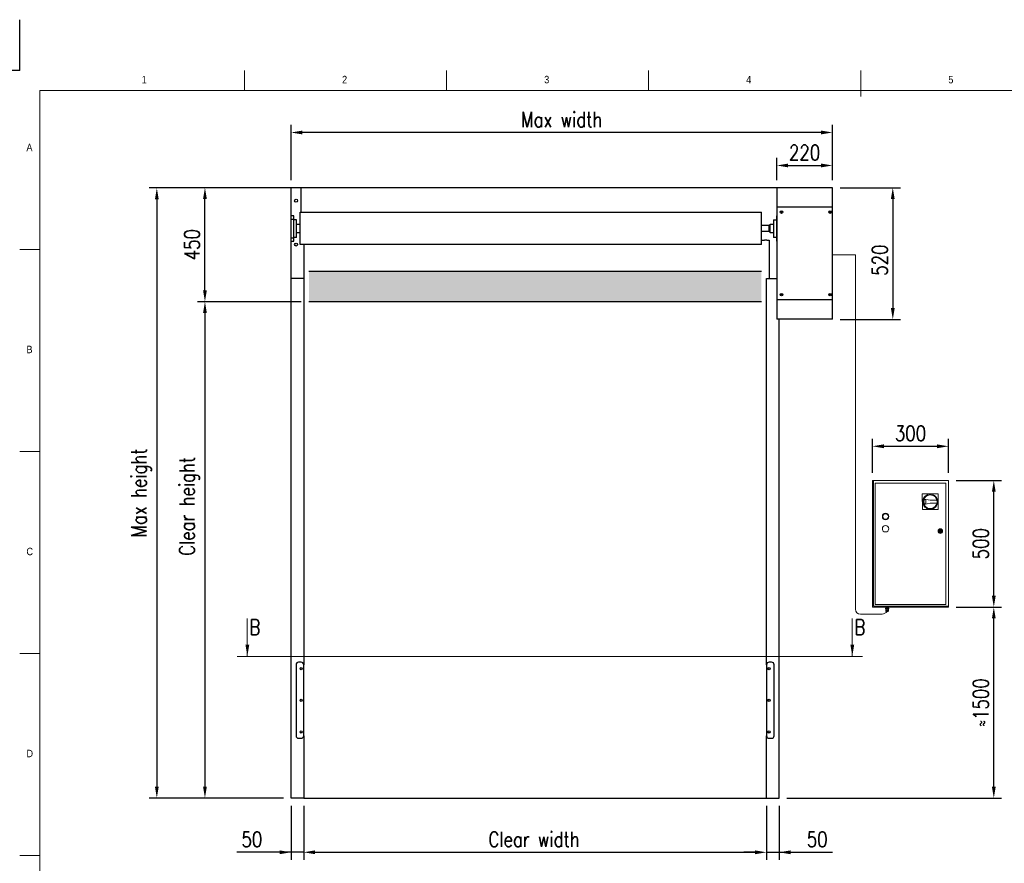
# Model space of a CAD drawing. Header units: millimetres. Extents: x 89 to 14007, y -159 to 4842.
# Tile 6 of 7: x 7248 to 11132, y 1513 to 4842. Entities that reach past the tile are written whole.
import ezdxf

# ---------------------------------------------------------------- set-up
doc = ezdxf.new("R2010")
doc.units = ezdxf.units.MM
doc.layers.add('FORMAT', color=7, linetype='Continuous')
doc.layers.add('Quote', color=7, linetype='Continuous')
doc.styles.add('NYIP', font='romans.shx', dxfattribs={"width": 0.8})
doc.styles.add('SLDTEXTSTYLE0', font='GOTHIC.TTF', dxfattribs={"width": 0.913})
doc.dimstyles.new('STANDARD35', dxfattribs={"dimscale": 35, "dimtxt": 2, "dimasz": 1.5, "dimexe": 1, "dimexo": 1, "dimgap": 0.7, "dimtad": 1, "dimdec": 0, "dimdsep": 46, "dimtxsty": 'NYIP', "dimcen": 0, "dimclrd": 1, "dimclre": 1, "dimclrt": 2, "dimadec": 0, "dimazin": 0, "dimtfac": 1, "dimtdec": 0, "dimtix": 1, "dimtmove": 0, "dimatfit": 3, "dimfxl": 0, "dimtvp": 1, "dimtolj": 1, "dimtzin": 0, "dimarcsym": 0})

# ---------------------------------------------------------------- blocks, each defined once
blk = doc.blocks.new('A$C7C9C4F3F')
at = {"color": 7, "lineweight": 5}
blk.add_line((8295, 11245.4), (8295, 11503.7), dxfattribs=at)
at = {"layer": 'FORMAT', "color": 7, "lineweight": 5}
for p, q in [((2216.2, 11304.4), (2216.2, 11503.7)), ((4209.3, 11503.7), (4209.3, 11304.4)), ((6202.3, 11304.4), (6202.3, 11503.7)), ((16199.3, 11304.4), (199.3, 11304.4)), ((199.3, 11304.4), (199.3, 199.3)), ((199.3, 9737.9), (0, 9737.9)), ((0, 7744.9), (199.3, 7744.9)), ((0, 5751.9), (199.3, 5751.9)), ((0, 3758.8), (199.3, 3758.8))]:
    blk.add_line(p, q, dxfattribs=at)
at = {"color": 7, "lineweight": 5, "char_height": 73.8, "attachment_point": 1, "style": 'SLDTEXTSTYLE0'}
for s, insert in [('1', (1203.1, 11449.8)), ('2', (3179.5, 11449.8)), ('3', (5172.6, 11449.8)), ('4', (7165.6, 11449.8)), ('5', (9158.6, 11449.8)), ('A', (66.4, 10780.1)), ('B', (66.4, 8787.1)), ('C', (66.4, 6794.1)), ('D', (66.4, 4801))]:
    blk.add_mtext(s, dxfattribs=dict(at, insert=insert))
blk = doc.blocks.new('*D104')
at = {"layer": 'Defpoints', "color": 0}
for p in [(8368.1, 1770.4), (10194.1, 1770.4), (10194.1, 1556.4)]:
    blk.add_point(p, dxfattribs=at)
at = {"layer": 'Quote', "color": 7, "lineweight": -2}
for p, q in [((8368.1, 1740.4), (8368.1, 1526.4)), ((10194.1, 1740.4), (10194.1, 1526.4)), ((8413.1, 1556.4), (10149.1, 1556.4))]:
    blk.add_line(p, q, dxfattribs=at)
at = {"layer": 'Quote', "color": 7}
for points in [[(8413.1, 1563.9), (8413.1, 1548.9), (8368.1, 1556.4)], [(10149.1, 1548.9), (10149.1, 1563.9), (10194.1, 1556.4)]]:
    blk.add_solid(points, dxfattribs=at)
at = {"layer": 'Quote', "color": 7, "lineweight": 5, "insert": (9276.9, 1607.4), "char_height": 60, "attachment_point": 5, "style": 'NYIP'}
blk.add_mtext('\\A1;Clear width', dxfattribs=at)
blk = doc.blocks.new('*D105')
at = {"layer": 'Defpoints', "color": 0}
for p in [(8318.1, 1770.4), (8368.1, 1770.4), (8318.1, 1556.4)]:
    blk.add_point(p, dxfattribs=at)
at = {"layer": 'Quote', "color": 7, "lineweight": -2}
for p, q in [((8318.1, 1740.4), (8318.1, 1526.4)), ((8368.1, 1740.4), (8368.1, 1526.4)), ((8318.1, 1556.4), (8104, 1556.4)), ((8273.1, 1556.4), (8228.1, 1556.4)), ((8368.1, 1556.4), (8318.1, 1556.4)), ((8413.1, 1556.4), (8458.1, 1556.4))]:
    blk.add_line(p, q, dxfattribs=at)
at = {"layer": 'Quote', "color": 7}
for points in [[(8273.1, 1548.9), (8273.1, 1563.9), (8318.1, 1556.4)], [(8413.1, 1563.9), (8413.1, 1548.9), (8368.1, 1556.4)]]:
    blk.add_solid(points, dxfattribs=at)
at = {"layer": 'Quote', "color": 7, "lineweight": 5, "insert": (8163.8, 1607.4), "char_height": 60, "attachment_point": 5, "style": 'NYIP'}
blk.add_mtext('\\A1;50', dxfattribs=at)
blk = doc.blocks.new('*D106')
at = {"layer": 'Defpoints', "color": 0}
for p in [(10194.1, 1770.4), (10244.1, 1770.4), (10244.1, 1556.4)]:
    blk.add_point(p, dxfattribs=at)
at = {"layer": 'Quote', "color": 7, "lineweight": -2}
for p, q in [((10194.1, 1740.4), (10194.1, 1526.4)), ((10244.1, 1740.4), (10244.1, 1526.4)), ((10149.1, 1556.4), (10104.1, 1556.4)), ((10194.1, 1556.4), (10244.1, 1556.4)), ((10244.1, 1556.4), (10453.8, 1556.4)), ((10289.1, 1556.4), (10334.1, 1556.4))]:
    blk.add_line(p, q, dxfattribs=at)
at = {"layer": 'Quote', "color": 7}
for points in [[(10149.1, 1548.9), (10149.1, 1563.9), (10194.1, 1556.4)], [(10289.1, 1563.9), (10289.1, 1548.9), (10244.1, 1556.4)]]:
    blk.add_solid(points, dxfattribs=at)
at = {"layer": 'Quote', "color": 7, "lineweight": 5, "insert": (10393.9, 1607.4), "char_height": 60, "attachment_point": 5, "style": 'NYIP'}
blk.add_mtext('\\A1;50', dxfattribs=at)
blk = doc.blocks.new('*D107')
at = {"layer": 'Defpoints', "color": 0}
for p in [(8253.1, 4178.6), (7788.7, 1770.4), (8318.1, 1770.4)]:
    blk.add_point(p, dxfattribs=at)
at = {"layer": 'Quote', "color": 7, "lineweight": -2}
for p, q in [((8223.1, 4178.6), (7758.7, 4178.6)), ((7788.7, 4133.6), (7788.7, 1815.4)), ((8288.1, 1770.4), (7758.7, 1770.4))]:
    blk.add_line(p, q, dxfattribs=at)
at = {"layer": 'Quote', "color": 7}
for points in [[(7796.2, 4133.6), (7781.2, 4133.6), (7788.7, 4178.6)], [(7781.2, 1815.4), (7796.2, 1815.4), (7788.7, 1770.4)]]:
    blk.add_solid(points, dxfattribs=at)
at = {"layer": 'Quote', "color": 7, "lineweight": 5, "insert": (7727.7, 2974.5), "char_height": 60, "attachment_point": 5, "rotation": 90, "style": 'NYIP'}
blk.add_mtext('\\A1;Max height', dxfattribs=at)
blk = doc.blocks.new('*D108')
at = {"layer": 'Defpoints', "color": 0}
for p in [(10454.1, 4179.1), (10454.1, 3659.1), (10692.1, 3659.1)]:
    blk.add_point(p, dxfattribs=at)
at = {"layer": 'Quote', "color": 7, "lineweight": -2}
for p, q in [((10484.1, 4179.1), (10722.1, 4179.1)), ((10692.1, 4134.1), (10692.1, 3704.1)), ((10484.1, 3659.1), (10722.1, 3659.1))]:
    blk.add_line(p, q, dxfattribs=at)
at = {"layer": 'Quote', "color": 7}
for points in [[(10699.6, 4134.1), (10684.6, 4134.1), (10692.1, 4179.1)], [(10684.6, 3704.1), (10699.6, 3704.1), (10692.1, 3659.1)]]:
    blk.add_solid(points, dxfattribs=at)
at = {"layer": 'Quote', "color": 7, "lineweight": 5, "insert": (10641.1, 3893.1), "char_height": 60, "attachment_point": 5, "rotation": 90, "style": 'NYIP'}
blk.add_mtext('\\A1;520', dxfattribs=at)
blk = doc.blocks.new('*D109')
at = {"layer": 'Defpoints', "color": 0}
for p in [(8318, 4397.1), (8318, 4179.1), (10454.1, 4179.1)]:
    blk.add_point(p, dxfattribs=at)
at = {"layer": 'Quote', "color": 7, "lineweight": -2}
for p, q in [((8318, 4209.1), (8318, 4427.1)), ((10409.1, 4397.1), (8363, 4397.1)), ((10454.1, 4209.1), (10454.1, 4427.1))]:
    blk.add_line(p, q, dxfattribs=at)
at = {"layer": 'Quote', "color": 7}
for points in [[(8363, 4404.6), (8363, 4389.6), (8318, 4397.1)], [(10409.1, 4389.6), (10409.1, 4404.6), (10454.1, 4397.1)]]:
    blk.add_solid(points, dxfattribs=at)
at = {"layer": 'Quote', "color": 7, "lineweight": 5, "insert": (9386.1, 4448.1), "char_height": 60, "attachment_point": 5, "style": 'NYIP'}
blk.add_mtext('\\A1;Max width', dxfattribs=at)
blk = doc.blocks.new('*D110')
at = {"layer": 'Defpoints', "color": 0}
for p in [(10454.1, 4266.9), (10234.1, 4179.1), (10454.1, 4179.1)]:
    blk.add_point(p, dxfattribs=at)
at = {"layer": 'Quote', "color": 7, "lineweight": -2}
for p, q in [((10234.1, 4209.1), (10234.1, 4296.9)), ((10454.1, 4209.1), (10454.1, 4296.9)), ((10279.1, 4266.9), (10409.1, 4266.9))]:
    blk.add_line(p, q, dxfattribs=at)
at = {"layer": 'Quote', "color": 7}
for points in [[(10279.1, 4274.4), (10279.1, 4259.4), (10234.1, 4266.9)], [(10409.1, 4259.4), (10409.1, 4274.4), (10454.1, 4266.9)]]:
    blk.add_solid(points, dxfattribs=at)
at = {"layer": 'Quote', "color": 7, "lineweight": 5, "insert": (10344.1, 4317.9), "char_height": 60, "attachment_point": 5, "style": 'NYIP'}
blk.add_mtext('\\A1;220', dxfattribs=at)
blk = doc.blocks.new('*D111')
at = {"layer": 'Defpoints', "color": 0}
for p in [(7978.5, 4179.1), (8318, 4179.1), (8388.6, 3729.1)]:
    blk.add_point(p, dxfattribs=at)
at = {"layer": 'Quote', "color": 7, "lineweight": -2}
for p, q in [((8288, 4179.1), (7948.5, 4179.1)), ((7978.5, 3774.1), (7978.5, 4134.1)), ((8358.6, 3729.1), (7948.5, 3729.1))]:
    blk.add_line(p, q, dxfattribs=at)
at = {"layer": 'Quote', "color": 7}
for points in [[(7986, 4134.1), (7971, 4134.1), (7978.5, 4179.1)], [(7971, 3774.1), (7986, 3774.1), (7978.5, 3729.1)]]:
    blk.add_solid(points, dxfattribs=at)
at = {"layer": 'Quote', "color": 7, "lineweight": 5, "insert": (7927.5, 3954.1), "char_height": 60, "attachment_point": 5, "rotation": 90, "style": 'NYIP'}
blk.add_mtext('\\A1;450', dxfattribs=at)
blk = doc.blocks.new('*D112')
at = {"layer": 'Defpoints', "color": 0}
for p in [(8388.6, 3729.1), (7978.5, 1770.4), (8318.1, 1770.4)]:
    blk.add_point(p, dxfattribs=at)
at = {"layer": 'Quote', "color": 7, "lineweight": -2}
for p, q in [((8358.6, 3729.1), (7948.5, 3729.1)), ((7978.5, 3684.1), (7978.5, 1815.4)), ((8288.1, 1770.4), (7948.5, 1770.4))]:
    blk.add_line(p, q, dxfattribs=at)
at = {"layer": 'Quote', "color": 7}
for points in [[(7986, 3684.1), (7971, 3684.1), (7978.5, 3729.1)], [(7971, 1815.4), (7986, 1815.4), (7978.5, 1770.4)]]:
    blk.add_solid(points, dxfattribs=at)
at = {"layer": 'Quote', "color": 7, "lineweight": 5, "insert": (7917.5, 2921.7), "char_height": 60, "attachment_point": 5, "rotation": 90, "style": 'NYIP'}
blk.add_mtext('\\A1;Clear height', dxfattribs=at)
blk = doc.blocks.new('*D113')
at = {"layer": 'Defpoints', "color": 0}
for p in [(10911.8, 2524.1), (11090.6, 2524.1), (10244.1, 1770.4)]:
    blk.add_point(p, dxfattribs=at)
at = {"layer": 'Quote', "color": 7, "lineweight": -2}
for p, q in [((10941.8, 2524.1), (11120.6, 2524.1)), ((11090.6, 1815.4), (11090.6, 2479.1)), ((10274.1, 1770.4), (11120.6, 1770.4))]:
    blk.add_line(p, q, dxfattribs=at)
at = {"layer": 'Quote', "color": 7}
for points in [[(11098.1, 2479.1), (11083.1, 2479.1), (11090.6, 2524.1)], [(11083.1, 1815.4), (11098.1, 1815.4), (11090.6, 1770.4)]]:
    blk.add_solid(points, dxfattribs=at)
at = {"layer": 'Quote', "color": 7, "lineweight": 5, "insert": (11039.6, 2147.2), "char_height": 60, "attachment_point": 5, "rotation": 90, "style": 'NYIP'}
blk.add_mtext('\\A1;≈1500', dxfattribs=at)
blk = doc.blocks.new('*D114')
at = {"layer": 'Defpoints', "color": 0}
for p in [(10911.8, 3024.1), (11090.6, 3024.1), (10911.8, 2524.1)]:
    blk.add_point(p, dxfattribs=at)
at = {"layer": 'Quote', "color": 7, "lineweight": -2}
for p, q in [((10941.8, 3024.1), (11120.6, 3024.1)), ((11090.6, 2569.1), (11090.6, 2979.1)), ((10941.8, 2524.1), (11120.6, 2524.1))]:
    blk.add_line(p, q, dxfattribs=at)
at = {"layer": 'Quote', "color": 7}
for points in [[(11098.1, 2979.1), (11083.1, 2979.1), (11090.6, 3024.1)], [(11083.1, 2569.1), (11098.1, 2569.1), (11090.6, 2524.1)]]:
    blk.add_solid(points, dxfattribs=at)
at = {"layer": 'Quote', "color": 7, "lineweight": 5, "insert": (11039.6, 2774.1), "char_height": 60, "attachment_point": 5, "rotation": 90, "style": 'NYIP'}
blk.add_mtext('\\A1;500', dxfattribs=at)
blk = doc.blocks.new('*D115')
at = {"layer": 'Defpoints', "color": 0}
for p in [(10911.8, 3158.7), (10611.8, 3024.1), (10911.8, 3024.1)]:
    blk.add_point(p, dxfattribs=at)
at = {"layer": 'Quote', "color": 7, "lineweight": -2}
for p, q in [((10611.8, 3054.1), (10611.8, 3188.7)), ((10911.8, 3054.1), (10911.8, 3188.7)), ((10656.8, 3158.7), (10866.8, 3158.7))]:
    blk.add_line(p, q, dxfattribs=at)
at = {"layer": 'Quote', "color": 7}
for points in [[(10656.8, 3166.2), (10656.8, 3151.2), (10611.8, 3158.7)], [(10866.8, 3151.2), (10866.8, 3166.2), (10911.8, 3158.7)]]:
    blk.add_solid(points, dxfattribs=at)
at = {"layer": 'Quote', "color": 7, "lineweight": 5, "insert": (10761.8, 3209.7), "char_height": 60, "attachment_point": 5, "style": 'NYIP'}
blk.add_mtext('\\A1;300', dxfattribs=at)

msp = doc.modelspace()

# ---------------------------------------------------------------- hatches: boundary and pattern name
h = msp.add_hatch(color=256)
h.set_gradient(color1=(5, 0, 0), color2=(0, 0, 0), one_color=1)
h.paths.add_polyline_path([(10174.1, 3729.1), (10174.1, 3849.1), (8388.6, 3849.1), (8388.6, 3729.1)])

# ---------------------------------------------------------------- linework, layer by layer
at = {"color": 7}
for q in [(7247.7, 4842.2), (7047.7, 4642.2)]:
    msp.add_line((7247.7, 4642.2), q, dxfattribs=at)
for p, q in [((8318, 4179.1), (8278, 4179.1)), ((8318.1, 3967.9), (8318, 4179.1)), ((10244.1, 4179.1), (8318, 4179.1)), ((10234.1, 4179.1), (10234.1, 3660.7)), ((8340.1, 4052.9), (8329.1, 4052.9)), ((8318.1, 1770.4), (8318.1, 3967.9)), ((8340.1, 3982.9), (8329.1, 3982.9)), ((10204.1, 3971.5), (10204.1, 3821.5)), ((10174.1, 3849.1), (8388.6, 3849.1)), ((8368.1, 3821.5), (8318.1, 3821.5)), ((10174.1, 3729.1), (8388.6, 3729.1)), ((8368.1, 1821.5), (8368.1, 1770.4)), ((8368.1, 1770.4), (8318.1, 1770.4)), ((8368.1, 1770.4), (10194.1, 1770.4)), ((10194.1, 1770.4), (10244.1, 1770.4))]:
    msp.add_line(p, q)
at = {"color": 7, "linetype": 'Continuous', "lineweight": 25}
for p, q in [((8358.1, 4082.3), (8358.1, 4179.1)), ((10454.1, 4179.1), (10244.1, 4179.1)), ((10454.1, 4102.9), (10454.1, 4179.1)), ((8354.1, 4082.3), (10174.1, 4082.3)), ((8354.1, 4018.8), (8354.1, 4082.3)), ((10174.1, 4018.8), (10174.1, 4082.3)), ((10454.1, 4102.9), (10234.1, 4102.9)), ((10251.6, 4083.7), (10253.1, 4084.6)), ((10251.6, 4082.1), (10251.6, 4083.7)), ((10253.1, 4081.2), (10251.6, 4082.1)), ((10253.1, 4084.6), (10254.5, 4083.7)), ((10254.5, 4082.1), (10253.1, 4081.2)), ((10254.5, 4083.7), (10254.5, 4082.1)), ((10443.6, 4083.7), (10445.1, 4084.6)), ((10443.6, 4082.1), (10443.6, 4083.7)), ((10445.1, 4081.2), (10443.6, 4082.1)), ((10445.1, 4084.6), (10446.5, 4083.7)), ((10446.5, 4082.1), (10445.1, 4081.2)), ((10446.5, 4083.7), (10446.5, 4082.1)), ((10454.1, 3736.9), (10454.1, 4102.9)), ((8329.1, 4067.9), (8318.1, 4067.9)), ((8318.1, 4055.4), (8329.1, 4055.4)), ((8329.1, 4055.4), (8329.1, 4067.9)), ((8329.1, 3980.4), (8329.1, 4055.4)), ((8340.1, 4017.9), (8340.1, 4052.9)), ((10222.1, 4052.9), (10233.1, 4052.8)), ((10222.1, 4052.9), (10222.1, 3982.9)), ((10233.1, 4067.9), (10233.1, 4052.8)), ((10234.1, 4067.9), (10233.1, 4067.9)), ((10233.1, 4052.8), (10233.1, 3980.4)), ((8340.1, 4034.9), (8354.1, 4034.9)), ((8340.1, 3982.9), (8340.1, 4017.9)), ((8354.1, 4000.9), (8340.1, 4000.9)), ((8354.1, 3955.3), (8354.1, 4018.8)), ((10174.1, 4031.3), (10203.8, 4031.3)), ((10174.1, 3955.3), (10174.1, 4018.8)), ((10203.8, 4006.3), (10174.1, 4006.3)), ((10203.8, 4018.8), (10203.8, 4031.3)), ((10203.8, 4030.8), (10205.1, 4030.8)), ((10203.8, 4006.3), (10203.8, 4018.8)), ((10205.1, 4006.9), (10203.8, 4006.9)), ((10205.1, 4031.3), (10208.1, 4031.3)), ((10205.1, 4018.8), (10205.1, 4031.3)), ((10205.1, 4006.3), (10205.1, 4018.8)), ((10208.1, 4006.3), (10205.1, 4006.3)), ((10208.1, 4034.9), (10222.1, 4034.9)), ((10208.1, 4017.9), (10208.1, 4034.9)), ((10208.1, 4000.9), (10208.1, 4017.9)), ((10222.1, 4000.9), (10208.1, 4000.9)), ((8329.1, 3980.4), (8318.1, 3980.4)), ((8318.1, 3967.9), (8329.1, 3967.9)), ((8329.1, 3967.9), (8329.1, 3980.4)), ((10174.1, 3971.5), (10186.6, 3971.5)), ((10194.6, 3971.5), (10186.6, 3971.5)), ((10194.6, 3971.5), (10204.1, 3971.5)), ((10233.1, 3982.9), (10222.1, 3982.9)), ((10233.1, 3980.4), (10233.1, 3967.9)), ((10233.1, 3967.9), (10234.1, 3967.9)), ((10174.1, 3955.3), (8354.1, 3955.3)), ((8368.1, 3955.3), (8368.1, 3821.5)), ((8368.1, 3821.5), (8368.1, 2296.5)), ((10194.1, 2296.5), (10194.1, 3821.5)), ((10194.1, 3821.5), (10234.1, 3821.5)), ((10454.1, 3736.9), (10234.1, 3736.9)), ((10251.6, 3757.7), (10253.1, 3758.6)), ((10251.6, 3756.1), (10251.6, 3757.7)), ((10253.1, 3755.2), (10251.6, 3756.1)), ((10253.1, 3758.6), (10254.5, 3757.7)), ((10254.5, 3756.1), (10253.1, 3755.2)), ((10254.5, 3757.7), (10254.5, 3756.1)), ((10443.6, 3757.7), (10445.1, 3758.6)), ((10443.6, 3756.1), (10443.6, 3757.7)), ((10445.1, 3755.2), (10443.6, 3756.1)), ((10445.1, 3758.6), (10446.5, 3757.7)), ((10446.5, 3756.1), (10445.1, 3755.2)), ((10446.5, 3757.7), (10446.5, 3756.1)), ((10454.1, 3660.7), (10454.1, 3736.9)), ((10454.1, 3660.7), (10234.1, 3660.7)), ((10244.1, 1770.4), (10244.1, 3660.7)), ((8338.1, 2296.5), (8338.1, 2016.5)), ((8358.1, 2306.5), (8348.1, 2306.5)), ((8368.1, 2016.5), (8368.1, 2296.5)), ((10194.1, 2296.5), (10194.1, 2016.5)), ((10214.1, 2306.5), (10204.1, 2306.5)), ((10224.1, 2016.5), (10224.1, 2296.5)), ((8348.1, 2006.5), (8358.1, 2006.5)), ((8368.1, 2016.5), (8368.1, 1821.5)), ((10194.1, 1770.4), (10194.1, 2016.5)), ((10204.1, 2006.5), (10214.1, 2006.5))]:
    msp.add_line(p, q, dxfattribs=at)
for centre, radius in [((8338.1, 4127.9), 6), ((10253.1, 4082.9), 5), ((10253.1, 4082.9), 1.7), ((10445.1, 4082.9), 5), ((10445.1, 4082.9), 4.65), ((10445.1, 4082.9), 1.7), ((8338.1, 3954.7), 6), ((10253.1, 3756.9), 5), ((10253.1, 3756.9), 4.65), ((10253.1, 3756.9), 1.7), ((10445.1, 3756.9), 5), ((10445.1, 3756.9), 4.65), ((10445.1, 3756.9), 1.7), ((8358.1, 2281.5), 4.5), ((8358.1, 2281.5), 3.75), ((10204.1, 2281.5), 4.5), ((10204.1, 2281.5), 3.75), ((8358.1, 2156.5), 4.5), ((8358.1, 2156.5), 3.75), ((10204.1, 2156.5), 4.5), ((10204.1, 2156.5), 3.75), ((8358.1, 2031.5), 4.5), ((8358.1, 2031.5), 3.75), ((10204.1, 2031.5), 4.5), ((10204.1, 2031.5), 3.75)]:
    msp.add_circle(centre, radius, dxfattribs=at)
for centre, start, end in [((8348.1, 2296.5), 90, 180), ((8358.1, 2296.5), 0, 90), ((10204.1, 2296.5), 90, 180), ((10214.1, 2296.5), 0, 90), ((8348.1, 2016.5), 180, 270), ((8358.1, 2016.5), 270, 0), ((10204.1, 2016.5), 180, 270), ((10214.1, 2016.5), 270, 0)]:
    msp.add_arc(centre, 10, start, end, dxfattribs=at)
at = {"layer": 'Quote', "color": 7, "lineweight": 5}
for p, q in [((10454.1, 3913.7), (10544.4, 3913.7)), ((10544.4, 3913.7), (10544.4, 2515.7)), ((10544.4, 3744.6), (10544.4, 3709.1)), ((10615.7, 3024.1), (10611.8, 3024.1)), ((10611.8, 3024.1), (10611.8, 2524.1)), ((10615.7, 3024.1), (10615.7, 2527.9)), ((10911.8, 3024.1), (10615.7, 3024.1)), ((10901, 3013.2), (10622.7, 3013.2)), ((10622.7, 3013.2), (10622.7, 2534.9)), ((10901, 2534.9), (10901, 3013.2)), ((10911.8, 2524.1), (10911.8, 3024.1)), ((10871, 2971.3), (10808.6, 2971)), ((10808.6, 2971), (10808.9, 2908.6)), ((10871.3, 2908.9), (10871, 2971.3)), ((10839.9, 2945.7), (10815.2, 2950.4)), ((10815.3, 2929.2), (10840, 2934.2)), ((10822.6, 2946.9), (10816.4, 2948.2)), ((10816.5, 2931.4), (10822.7, 2932.8)), ((10822.7, 2932.8), (10822.6, 2946.9)), ((10822.7, 2932.8), (10822.6, 2946.9)), ((10866.2, 2945.8), (10839.9, 2945.7)), ((10840, 2934.2), (10866.2, 2934.3)), ((10808.9, 2908.6), (10871.3, 2908.9)), ((10876.8, 2825.3), (10874.9, 2825.3)), ((10874.9, 2822.8), (10876.8, 2822.8)), ((10884.8, 2825.3), (10882.9, 2825.3)), ((10882.9, 2822.8), (10884.8, 2822.8)), ((10615.7, 2527.9), (10911.8, 2527.9)), ((10622.7, 2534.9), (10901, 2534.9)), ((10911.8, 2524.1), (10911.8, 2527.9)), ((10564.4, 2495.7), (10650, 2495.7)), ((10611.8, 2524.1), (10911.8, 2524.1)), ((10618.9, 2524.1), (10618.8, 2524.1)), ((10619.1, 2524.1), (10618.9, 2524.1)), ((10619.8, 2524.1), (10619.1, 2524.1)), ((10620.7, 2524.1), (10619.8, 2524.1)), ((10622, 2524.1), (10620.7, 2524.1)), ((10623.5, 2524.1), (10622, 2524.1)), ((10625.2, 2524.1), (10623.5, 2524.1)), ((10626.9, 2524.1), (10625.2, 2524.1)), ((10628.8, 2524.1), (10626.9, 2524.1)), ((10630.5, 2524.1), (10628.8, 2524.1)), ((10632.2, 2524.1), (10630.5, 2524.1)), ((10633.7, 2524.1), (10632.2, 2524.1)), ((10635, 2524.1), (10633.7, 2524.1)), ((10635.9, 2524.1), (10635, 2524.1)), ((10636.6, 2524.1), (10635.9, 2524.1)), ((10636.8, 2524.1), (10636.6, 2524.1)), ((10636.8, 2524.1), (10636.8, 2524.1)), ((10658.9, 2524.1), (10658.8, 2524.1)), ((10659.1, 2524.1), (10658.9, 2524.1)), ((10659.8, 2524.1), (10659.1, 2524.1)), ((10660.7, 2524.1), (10659.8, 2524.1)), ((10662, 2524.1), (10660.7, 2524.1)), ((10663.5, 2524.1), (10662, 2524.1)), ((10663.4, 2517.6), (10663.4, 2520.1)), ((10663.4, 2520.1), (10666.5, 2520.1)), ((10663.4, 2517.6), (10666.5, 2517.6)), ((10665.6, 2517.6), (10663.4, 2517.6)), ((10665.2, 2524.1), (10663.5, 2524.1)), ((10664.2, 2510.1), (10664.2, 2515.6)), ((10664.2, 2515.6), (10669.6, 2515.6)), ((10664.5, 2508.3), (10664.2, 2510.1)), ((10664.2, 2510.1), (10666.9, 2510.1)), ((10664.2, 2510.1), (10664.2, 2510.1)), ((10664.2, 2510.1), (10664.4, 2510.1)), ((10664.2, 2510.1), (10664.2, 2510.1)), ((10664.2, 2510.1), (10664.2, 2510.1)), ((10664.4, 2510.1), (10664.6, 2510.1)), ((10664.7, 2508.3), (10664.5, 2508.3)), ((10664.5, 2508.3), (10664.5, 2508.3)), ((10664.6, 2510.1), (10664.9, 2510.1)), ((10665.1, 2508.3), (10664.7, 2508.3)), ((10664.9, 2510.1), (10665.3, 2510.1)), ((10665.1, 2520.1), (10665.1, 2524.1)), ((10665.6, 2508.3), (10665.1, 2508.3)), ((10666.9, 2524.1), (10665.2, 2524.1)), ((10665.3, 2510.1), (10665.8, 2510.1)), ((10665.6, 2515.6), (10665.6, 2517.6)), ((10665.6, 2517.6), (10665.6, 2517.6)), ((10665.6, 2517.6), (10665.8, 2517.6)), ((10666.3, 2508.3), (10665.6, 2508.3)), ((10665.8, 2517.6), (10666.2, 2517.6)), ((10665.8, 2510.1), (10666.3, 2510.1)), ((10666.1, 2507.1), (10666, 2507.1)), ((10666, 2507.1), (10666.1, 2507.1)), ((10666.3, 2507.1), (10666.1, 2507.1)), ((10666.1, 2507.1), (10666.3, 2507.1)), ((10666.2, 2517.6), (10666.7, 2517.6)), ((10666.3, 2510.1), (10666.9, 2510.1)), ((10667.1, 2508.3), (10666.3, 2508.3)), ((10666.8, 2507.1), (10666.3, 2507.1)), ((10666.3, 2507.1), (10666.8, 2507.1)), ((10666.5, 2517.6), (10666.5, 2520.1)), ((10666.5, 2520.1), (10672.7, 2520.1)), ((10666.5, 2517.6), (10672.7, 2517.6)), ((10666.7, 2517.6), (10667.4, 2517.6)), ((10667.3, 2507.1), (10666.8, 2507.1)), ((10666.8, 2507.1), (10667.3, 2507.1)), ((10668.8, 2524.1), (10666.9, 2524.1)), ((10666.9, 2510.1), (10669.6, 2510.1)), ((10666.9, 2510.1), (10667.5, 2510.1)), ((10667.9, 2508.3), (10667.1, 2508.3)), ((10667.3, 2507.1), (10667.1, 2507.1)), ((10667.1, 2507.1), (10667.1, 2507.1)), ((10667.1, 2507.1), (10667.3, 2507.1)), ((10668, 2507.1), (10667.3, 2507.1)), ((10667.3, 2507.1), (10668, 2507.1)), ((10667.7, 2507.1), (10667.3, 2507.1)), ((10667.3, 2507.1), (10667.7, 2507.1)), ((10667.4, 2517.6), (10668.1, 2517.6)), ((10667.5, 2510.1), (10668.2, 2510.1)), ((10668.2, 2507.1), (10667.7, 2507.1)), ((10667.7, 2507.1), (10668.2, 2507.1)), ((10668.9, 2508.3), (10667.9, 2508.3)), ((10668.8, 2507.1), (10668, 2507.1)), ((10668, 2507.1), (10668.8, 2507.1)), ((10668.1, 2517.6), (10669, 2517.6)), ((10668.2, 2510.1), (10668.9, 2510.1)), ((10668.8, 2507.1), (10668.2, 2507.1)), ((10668.2, 2507.1), (10668.8, 2507.1)), ((10670.5, 2524.1), (10668.8, 2524.1)), ((10669.6, 2507.1), (10668.8, 2507.1)), ((10668.8, 2507.1), (10669.6, 2507.1)), ((10669.4, 2507.1), (10668.8, 2507.1)), ((10668.8, 2507.1), (10669.4, 2507.1)), ((10668.9, 2510.1), (10669.6, 2510.1)), ((10669.9, 2508.3), (10668.9, 2508.3)), ((10669, 2517.6), (10669.8, 2517.6)), ((10670.1, 2507.1), (10669.4, 2507.1)), ((10669.4, 2507.1), (10670.1, 2507.1)), ((10669.6, 2510.1), (10669.6, 2515.6)), ((10669.6, 2515.6), (10675, 2515.6)), ((10669.6, 2510.1), (10672.3, 2510.1)), ((10669.6, 2510.1), (10670.3, 2510.1)), ((10670.4, 2507.1), (10669.6, 2507.1)), ((10669.6, 2507.1), (10670.4, 2507.1)), ((10669.8, 2517.6), (10670.7, 2517.6)), ((10670.8, 2508.3), (10669.9, 2508.3)), ((10670.8, 2507.1), (10670.1, 2507.1)), ((10670.1, 2507.1), (10670.8, 2507.1)), ((10670.3, 2510.1), (10671, 2510.1)), ((10671.2, 2507.1), (10670.4, 2507.1)), ((10670.4, 2507.1), (10671.2, 2507.1)), ((10672.2, 2524.1), (10670.5, 2524.1)), ((10670.7, 2517.6), (10671.5, 2517.6)), ((10671.7, 2508.3), (10670.8, 2508.3)), ((10671.3, 2507.1), (10670.8, 2507.1)), ((10670.8, 2507.1), (10671.3, 2507.1)), ((10671, 2510.1), (10671.7, 2510.1)), ((10671.9, 2507.1), (10671.2, 2507.1)), ((10671.2, 2507.1), (10671.9, 2507.1)), ((10671.7, 2507.1), (10671.3, 2507.1)), ((10671.3, 2507.1), (10671.7, 2507.1)), ((10671.5, 2517.6), (10672.2, 2517.6)), ((10671.7, 2510.1), (10672.3, 2510.1)), ((10672.6, 2508.3), (10671.7, 2508.3)), ((10672, 2507.1), (10671.7, 2507.1)), ((10671.7, 2507.1), (10672, 2507.1)), ((10672.5, 2507.1), (10671.9, 2507.1)), ((10671.9, 2507.1), (10672.5, 2507.1)), ((10672.1, 2507.1), (10672, 2507.1)), ((10672, 2507.1), (10672.1, 2507.1)), ((10673.7, 2524.1), (10672.2, 2524.1)), ((10672.2, 2517.6), (10672.8, 2517.6)), ((10672.3, 2510.1), (10675, 2510.1)), ((10672.3, 2510.1), (10672.9, 2510.1)), ((10672.9, 2507.1), (10672.5, 2507.1)), ((10672.5, 2507.1), (10672.9, 2507.1)), ((10673.3, 2508.3), (10672.6, 2508.3)), ((10672.7, 2517.6), (10672.7, 2520.1)), ((10672.7, 2520.1), (10675.9, 2520.1)), ((10672.7, 2517.6), (10675.9, 2517.6)), ((10672.8, 2517.6), (10673.2, 2517.6)), ((10672.9, 2510.1), (10673.4, 2510.1)), ((10673.2, 2507.1), (10672.9, 2507.1)), ((10672.9, 2507.1), (10673.2, 2507.1)), ((10673.2, 2517.6), (10673.5, 2517.6)), ((10673.3, 2507.1), (10673.2, 2507.1)), ((10673.2, 2507.1), (10673.3, 2507.1)), ((10673.9, 2508.3), (10673.3, 2508.3)), ((10673.4, 2510.1), (10673.9, 2510.1)), ((10673.5, 2517.6), (10673.6, 2517.6)), ((10673.6, 2517.6), (10673.6, 2515.6)), ((10673.6, 2517.6), (10673.6, 2517.6)), ((10675.9, 2517.6), (10673.6, 2517.6)), ((10675, 2524.1), (10673.7, 2524.1)), ((10673.9, 2510.1), (10674.3, 2510.1)), ((10674.4, 2508.3), (10673.9, 2508.3)), ((10674.1, 2524.1), (10674.1, 2520.1)), ((10674.3, 2510.1), (10674.6, 2510.1)), ((10674.6, 2508.3), (10674.4, 2508.3)), ((10674.6, 2510.1), (10674.8, 2510.1)), ((10674.7, 2508.3), (10674.6, 2508.3)), ((10675, 2510.1), (10674.7, 2508.3)), ((10674.8, 2510.1), (10675, 2510.1)), ((10675.9, 2524.1), (10675, 2524.1)), ((10675, 2510.1), (10675, 2515.6)), ((10675, 2510.1), (10675, 2510.1)), ((10675, 2510.1), (10675, 2510.1)), ((10675, 2510.1), (10675, 2510.1)), ((10676.6, 2524.1), (10675.9, 2524.1)), ((10675.9, 2517.6), (10675.9, 2520.1)), ((10676.8, 2524.1), (10676.6, 2524.1)), ((10676.8, 2524.1), (10676.8, 2524.1)), ((10698.9, 2524.1), (10698.8, 2524.1)), ((10699.1, 2524.1), (10698.9, 2524.1)), ((10699.8, 2524.1), (10699.1, 2524.1)), ((10700.7, 2524.1), (10699.8, 2524.1)), ((10702, 2524.1), (10700.7, 2524.1)), ((10703.5, 2524.1), (10702, 2524.1)), ((10705.2, 2524.1), (10703.5, 2524.1)), ((10706.9, 2524.1), (10705.2, 2524.1)), ((10708.8, 2524.1), (10706.9, 2524.1)), ((10710.5, 2524.1), (10708.8, 2524.1)), ((10712.2, 2524.1), (10710.5, 2524.1)), ((10713.7, 2524.1), (10712.2, 2524.1)), ((10715, 2524.1), (10713.7, 2524.1)), ((10715.9, 2524.1), (10715, 2524.1)), ((10716.6, 2524.1), (10715.9, 2524.1)), ((10716.8, 2524.1), (10716.6, 2524.1)), ((10716.8, 2524.1), (10716.8, 2524.1)), ((10846.9, 2524.1), (10846.8, 2524.1)), ((10847.1, 2524.1), (10846.9, 2524.1)), ((10847.8, 2524.1), (10847.1, 2524.1)), ((10848.7, 2524.1), (10847.8, 2524.1)), ((10850, 2524.1), (10848.7, 2524.1)), ((10851.5, 2524.1), (10850, 2524.1)), ((10853.2, 2524.1), (10851.5, 2524.1)), ((10854.9, 2524.1), (10853.2, 2524.1)), ((10856.8, 2524.1), (10854.9, 2524.1)), ((10858.5, 2524.1), (10856.8, 2524.1)), ((10860.2, 2524.1), (10858.5, 2524.1)), ((10861.7, 2524.1), (10860.2, 2524.1)), ((10863, 2524.1), (10861.7, 2524.1)), ((10863.9, 2524.1), (10863, 2524.1)), ((10864.6, 2524.1), (10863.9, 2524.1)), ((10864.8, 2524.1), (10864.6, 2524.1)), ((10864.8, 2524.1), (10864.8, 2524.1)), ((10886.9, 2524.1), (10886.8, 2524.1)), ((10887.1, 2524.1), (10886.9, 2524.1)), ((10887.8, 2524.1), (10887.1, 2524.1)), ((10888.7, 2524.1), (10887.8, 2524.1)), ((10890, 2524.1), (10888.7, 2524.1)), ((10891.5, 2524.1), (10890, 2524.1)), ((10893.2, 2524.1), (10891.5, 2524.1)), ((10894.9, 2524.1), (10893.2, 2524.1)), ((10896.8, 2524.1), (10894.9, 2524.1)), ((10898.5, 2524.1), (10896.8, 2524.1)), ((10900.2, 2524.1), (10898.5, 2524.1)), ((10901.7, 2524.1), (10900.2, 2524.1)), ((10903, 2524.1), (10901.7, 2524.1)), ((10903.9, 2524.1), (10903, 2524.1)), ((10904.6, 2524.1), (10903.9, 2524.1)), ((10904.8, 2524.1), (10904.6, 2524.1)), ((10911.8, 2524.1), (10904.8, 2524.1)), ((8145.7, 2478.7), (8145.7, 2329.4)), ((10532.2, 2478.7), (10532.2, 2329.4))]:
    msp.add_line(p, q, dxfattribs=at)
at = {"layer": 'Quote', "color": 7, "lineweight": 5, "ltscale": 0.3}
msp.add_line((10572.2, 2329.4), (8105.7, 2329.4), dxfattribs=at)
at = {"layer": 'Quote', "color": 7, "lineweight": 5}
for centre, radius in [((10839.9, 2939.9), 29.8), ((10839.9, 2939.9), 26.9), ((10663.7, 2881.4), 12.8), ((10663.7, 2881.4), 10.9), ((10663.7, 2833.4), 12.8), ((10879.8, 2824.1), 8.96), ((10879.8, 2824.1), 7.68), ((10879.8, 2824.1), 5.12), ((10879.8, 2824.1), 1.28)]:
    msp.add_circle(centre, radius, dxfattribs=at)
for centre, radius, start, end in [((10839.9, 2939.9), 26.9, 157.1644, 203.4292), ((10839.9, 2939.9), 25, 160.703, 199.8905), ((10839.9, 2939.9), 26.9, 347.9232, 12.6704), ((10879.8, 2824.1), 5.12, 14.4775, 165.5225), ((10879.8, 2824.1), 5.12, 194.4775, 345.5225), ((10879.8, 2824.1), 3.3, 22.8511, 157.1489), ((10879.8, 2824.1), 3.3, 202.8511, 337.1489), ((10564.4, 2515.7), 20, 179.9998, 269.9972), ((10645.9, 2525.7), 30.3, 277.8621, 322.1196)]:
    msp.add_arc(centre, radius, start, end, dxfattribs=at)
for points, knots in [([(10665.8, 2507.1), (10665.8, 2507.1), (10665.8, 2507.1), (10665.7, 2507.1), (10665.4, 2507.2), (10665.1, 2507.3), (10664.8, 2507.6), (10664.6, 2507.9), (10664.5, 2508.2), (10664.5, 2508.3)], [0, 0, 0, 0, 0.004473, 0.071345, 0.184056, 0.381389, 0.583308, 0.787337, 1, 1, 1, 1]), ([(10674.7, 2508.3), (10674.7, 2508.2), (10674.7, 2508), (10674.5, 2507.7), (10674.3, 2507.5), (10674, 2507.3), (10673.8, 2507.2), (10673.6, 2507.1), (10673.5, 2507.1), (10673.4, 2507.1), (10673.4, 2507.1)], [0, 0, 0, 0, 0.127932, 0.334083, 0.512603, 0.668158, 0.801193, 0.910237, 0.992808, 1, 1, 1, 1])]:
    msp.add_open_spline(points, degree=3, knots=knots, dxfattribs=at)
for points in [[(8138.4, 2375.6), (8153.4, 2375.6), (8145.9, 2330.6)], [(10524.9, 2375.6), (10539.9, 2375.6), (10532.4, 2330.6)]]:
    msp.add_solid(points, dxfattribs=at)

# ---------------------------------------------------------------- block references
at = {"color": 7, "xscale": 0.4, "yscale": 0.4, "zscale": 0.4}
msp.add_blockref('A$C7C9C4F3F', (7247.7, 40.7), dxfattribs=at)

# ---------------------------------------------------------------- texts
at = {"layer": 'Quote', "color": 7, "lineweight": 5, "char_height": 60, "attachment_point": 5, "style": 'NYIP'}
for insert in [(8175.7, 2444.8, 1.5), (10562.1, 2444.8, 1.5)]:
    msp.add_mtext('\\A1;B', dxfattribs=dict(at, insert=insert))

# ---------------------------------------------------------------- dimensions: what is measured, and where the dimension line sits
at = {"layer": 'Quote', "color": 7, "lineweight": 5}
dim = msp.add_linear_dim(base=(8318, 4397.1), p1=(10454.1, 4179.1), p2=(8318, 4179.1), text='Max width', dimstyle='STANDARD35', override={"dimscale": 30, "dimclrd": 7, "dimclre": 7, "dimclrt": 7}, dxfattribs=at)
dim.commit()
dim.dimension.update_dxf_attribs({"geometry": '*D109', "text_midpoint": (9386.1, 4448.1)})
for base, p1, p2, picture, middle in [((10454.1, 4266.9), (10234.1, 4179.1), (10454.1, 4179.1), '*D110', (10344.1, 4317.9)), ((10911.8, 3158.7), (10611.8, 3024.1), (10911.8, 3024.1), '*D115', (10761.8, 3209.7))]:
    dim = msp.add_linear_dim(base=base, p1=p1, p2=p2, dimstyle='STANDARD35', override={"dimscale": 30, "dimclrd": 7, "dimclre": 7, "dimclrt": 7}, dxfattribs=at)
    dim.commit()
    dim.dimension.update_dxf_attribs({"geometry": picture, "text_midpoint": middle})
for base, p1, p2, text, picture, middle in [((7788.7, 1770.4), (8253.1, 4178.6), (8318.1, 1770.4), 'Max height', '*D107', (7727.7, 2974.5)), ((11090.6, 2524.1), (10244.1, 1770.4), (10911.8, 2524.1), '≈1500', '*D113', (11039.6, 2147.2))]:
    dim = msp.add_linear_dim(base=base, p1=p1, p2=p2, angle=90, text=text, dimstyle='STANDARD35', override={"dimscale": 30, "dimclrd": 7, "dimclre": 7, "dimclrt": 7}, dxfattribs=at)
    dim.commit()
    dim.dimension.update_dxf_attribs({"geometry": picture, "text_midpoint": middle})
for base, p1, p2, picture, middle in [((7978.5, 4179.1), (8388.6, 3729.1), (8318, 4179.1), '*D111', (7927.5, 3954.1)), ((11090.6, 3024.1), (10911.8, 2524.1), (10911.8, 3024.1), '*D114', (11039.6, 2774.1))]:
    dim = msp.add_linear_dim(base=base, p1=p1, p2=p2, angle=90, dimstyle='STANDARD35', override={"dimscale": 30, "dimclrd": 7, "dimclre": 7, "dimclrt": 7}, dxfattribs=at)
    dim.commit()
    dim.dimension.update_dxf_attribs({"geometry": picture, "text_midpoint": middle})
dim = msp.add_linear_dim(base=(10692.1, 3659.1), p1=(10454.1, 4179.1), p2=(10454.1, 3659.1), angle=90, dimstyle='STANDARD35', override={"dimscale": 30, "dimclrd": 7, "dimclre": 7, "dimclrt": 7}, dxfattribs=at)
dim.commit()
dim.dimension.update_dxf_attribs({"geometry": '*D108', "text_midpoint": (10692.1, 3893.1), "dimtype": 160})
dim = msp.add_linear_dim(base=(7978.5, 1770.4), p1=(8388.6, 3729.1), p2=(8318.1, 1770.4), angle=90, text='Clear height', dimstyle='STANDARD35', override={"dimscale": 30, "dimclrd": 7, "dimclre": 7, "dimclrt": 7}, dxfattribs=at)
dim.commit()
dim.dimension.update_dxf_attribs({"geometry": '*D112', "text_midpoint": (7978.5, 2921.7), "dimtype": 160})
for base, p1, p2, picture, middle in [((8318.1, 1556.4), (8368.1, 1770.4), (8318.1, 1770.4), '*D105', (8163.8, 1556.4)), ((10244.1, 1556.4), (10194.1, 1770.4), (10244.1, 1770.4), '*D106', (10393.9, 1556.4))]:
    dim = msp.add_linear_dim(base=base, p1=p1, p2=p2, dimstyle='STANDARD35', override={"dimscale": 30, "dimclrd": 7, "dimclre": 7, "dimclrt": 7}, dxfattribs=at)
    dim.commit()
    dim.dimension.update_dxf_attribs({"geometry": picture, "text_midpoint": middle, "dimtype": 160})
dim = msp.add_linear_dim(base=(10194.1, 1556.4), p1=(8368.1, 1770.4), p2=(10194.1, 1770.4), text='Clear width', dimstyle='STANDARD35', override={"dimscale": 30, "dimclrd": 7, "dimclre": 7, "dimclrt": 7}, dxfattribs=at)
dim.commit()
dim.dimension.update_dxf_attribs({"geometry": '*D104', "text_midpoint": (9276.9, 1556.4), "dimtype": 160})

doc.saveas('drawing.dxf')
